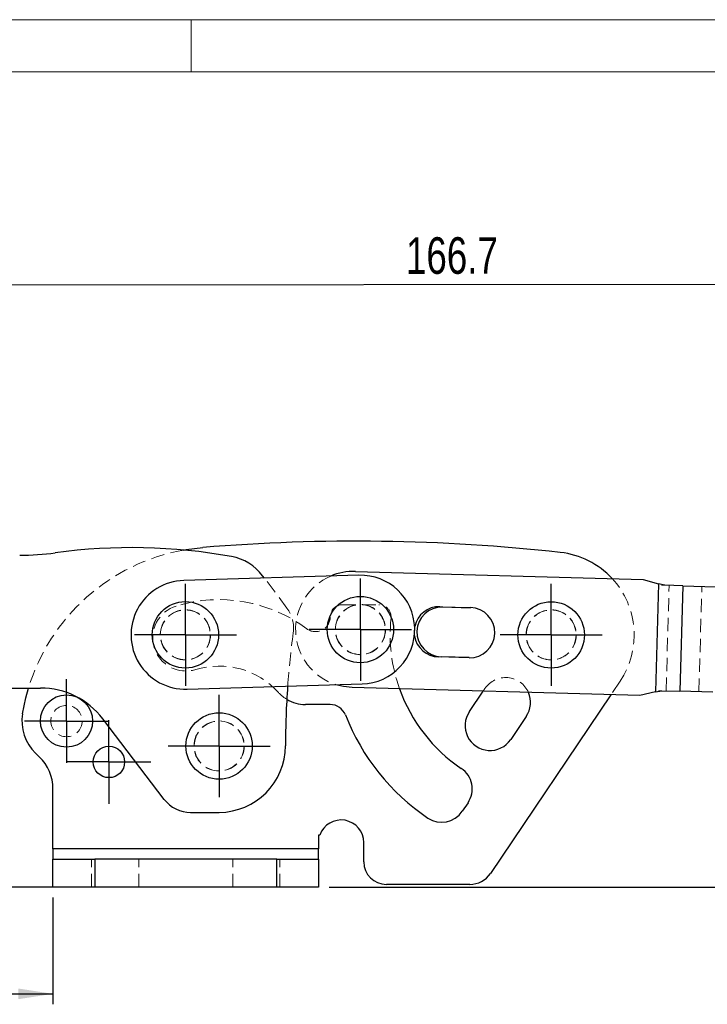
# Model space of a CAD drawing. Header units: millimetres. Extents: x 0 to 420, y 0 to 297.
# Tile 12 of 28: x 99 to 165, y 203 to 297. Entities that reach past the tile are written whole.
import ezdxf

# ---------------------------------------------------------------- set-up
doc = ezdxf.new("R2010")
doc.units = ezdxf.units.MM
doc.linetypes.add('HIDDEN', pattern=[1.905, 1.27, -0.635])
doc.layers.add('FORMATO', color=179, linetype='Continuous')
doc.styles.add('SLDTEXTSTYLE0', font='TXT', dxfattribs={"width": 0.75})
doc.dimstyles.new('SLDDIMSTYLE0', dxfattribs={"dimtxt": 3.5, "dimasz": 3.302, "dimexe": 0, "dimexo": 0.0625, "dimgap": 0.875, "dimtad": 1, "dimdec": 1, "dimrnd": 1e-09, "dimzin": 12, "dimdsep": 46, "dimtxsty": 'SLDTEXTSTYLE0', "dimsah": 1, "dimcen": 0.09, "dimadec": 0, "dimazin": 3, "dimtfac": 1, "dimtdec": 1, "dimtmove": 0, "dimatfit": 0, "dimfxl": 0, "dimfrac": 2, "dimtolj": 1, "dimtzin": 12, "dimarcsym": 0})
doc.dimstyles.new('SLDDIMSTYLE1', dxfattribs={"dimtxt": 3.5, "dimasz": 3.302, "dimexe": 0, "dimexo": 0.0625, "dimgap": 0.875, "dimtad": 1, "dimdec": 1, "dimrnd": 1e-09, "dimzin": 12, "dimdsep": 46, "dimtxsty": 'SLDTEXTSTYLE0', "dimsah": 1, "dimcen": 0.09, "dimadec": 0, "dimazin": 3, "dimtfac": 1, "dimtofl": 0, "dimtmove": 0, "dimatfit": 3, "dimfxl": 0, "dimfrac": 2, "dimtolj": 1, "dimtzin": 12, "dimarcsym": 0})
doc.dimstyles.new('SLDDIMSTYLE2', dxfattribs={"dimtxt": 3.5, "dimasz": 3.302, "dimexe": 0, "dimexo": 0.0625, "dimgap": 0.875, "dimtad": 1, "dimdec": 1, "dimrnd": 1e-09, "dimzin": 12, "dimdsep": 46, "dimtxsty": 'SLDTEXTSTYLE0', "dimsah": 1, "dimcen": 0.09, "dimadec": 0, "dimazin": 3, "dimtfac": 1, "dimtdec": 1, "dimtofl": 0, "dimtmove": 0, "dimatfit": 3, "dimfxl": 0, "dimfrac": 2, "dimtolj": 1, "dimtzin": 12, "dimarcsym": 0})

# ---------------------------------------------------------------- blocks, each defined once
blk = doc.blocks.new('_D')
at = {"layer": 'FORMATO'}
for p, q in [((61.208, 233.214), (49.093, 233.214)), ((50.093, 233.214), (50.093, 214.218)), ((105.155, 214.218), (49.093, 214.218))]:
    blk.add_line(p, q, dxfattribs=at)
for points in [[(50.093, 233.214), (49.585, 229.912), (50.601, 229.912)], [(50.093, 214.218), (50.601, 217.52), (49.585, 217.52)]]:
    blk.add_solid(points, dxfattribs=at)
at = {"layer": 'FORMATO', "insert": (45.581, 221.607), "char_height": 3.5, "attachment_point": 1, "rotation": 90, "style": 'SLDTEXTSTYLE0'}
blk.add_mtext('19', dxfattribs=at)
blk = doc.blocks.new('_D_1')
at = {"layer": 'FORMATO'}
for p, q in [((60.126, 232.212), (60.126, 203.002)), ((102.155, 213.218), (102.155, 203.002)), ((60.126, 204.002), (102.155, 204.002))]:
    blk.add_line(p, q, dxfattribs=at)
for points in [[(60.126, 204.002), (63.428, 203.494), (63.428, 204.51)], [(102.155, 204.002), (98.853, 204.51), (98.853, 203.494)]]:
    blk.add_solid(points, dxfattribs=at)
at = {"layer": 'FORMATO', "insert": (78.697, 208.513), "char_height": 3.5, "attachment_point": 1, "style": 'SLDTEXTSTYLE0'}
blk.add_mtext('42', dxfattribs=at)
blk = doc.blocks.new('_D_2')
at = {"layer": 'FORMATO'}
for p, q in [((60.113, 246.912), (60.088, 272.777)), ((226.79, 236.722), (226.756, 272.936)), ((60.089, 271.777), (226.757, 271.936))]:
    blk.add_line(p, q, dxfattribs=at)
for points in [[(60.089, 271.777), (63.392, 271.273), (63.391, 272.289)], [(226.757, 271.936), (223.454, 272.441), (223.455, 271.425)]]:
    blk.add_solid(points, dxfattribs=at)
at = {"layer": 'FORMATO', "insert": (135.907, 276.361), "char_height": 3.5, "attachment_point": 1, "rotation": 0.05441, "style": 'SLDTEXTSTYLE0'}
blk.add_mtext('166.7', dxfattribs=at)
blk = doc.blocks.new('_D_3')
at = {"layer": 'FORMATO'}
for p, q in [((205.36, 248.571), (238.138, 248.571)), ((237.138, 248.571), (237.138, 214.218)), ((128.555, 214.218), (238.138, 214.218))]:
    blk.add_line(p, q, dxfattribs=at)
for points in [[(237.138, 248.571), (236.63, 245.269), (237.646, 245.269)], [(237.138, 214.218), (237.646, 217.52), (236.63, 217.52)]]:
    blk.add_solid(points, dxfattribs=at)
at = {"layer": 'FORMATO', "insert": (232.626, 227.164), "char_height": 3.5, "attachment_point": 1, "rotation": 90, "style": 'SLDTEXTSTYLE0'}
blk.add_mtext('34.4', dxfattribs=at)
blk = doc.blocks.new('SW_CENTERMARKSYMBOL_0')
at = {"layer": 'FORMATO', "color": 0}
for p, q in [((0, 2.5), (0, 4.88125)), ((0, 0), (0, 2.5)), ((-2.5, 0), (-4.88125, 0)), ((0, 0), (-2.5, 0)), ((0, 0), (0, -2.5)), ((0, 0), (2.5, 0)), ((2.5, 0), (4.88125, 0)), ((0, -2.5), (0, -4.88125))]:
    blk.add_line(p, q, dxfattribs=at)
blk = doc.blocks.new('SW_CENTERMARKSYMBOL_1')
at = {"layer": 'FORMATO', "color": 0}
for p, q in [((0, 2.5), (0, 4.88125)), ((0, 0), (0, 2.5)), ((-2.5, 0), (-4.88125, 0)), ((0, 0), (-2.5, 0)), ((0, 0), (0, -2.5)), ((0, 0), (2.5, 0)), ((2.5, 0), (4.88125, 0)), ((0, -2.5), (0, -4.88125))]:
    blk.add_line(p, q, dxfattribs=at)
blk = doc.blocks.new('SW_CENTERMARKSYMBOL_2')
at = {"layer": 'FORMATO', "color": 0}
for p, q in [((0, 2.5), (0, 4)), ((0, 0), (0, 2.5)), ((-2.5, 0), (-4, 0)), ((0, 0), (-2.5, 0)), ((0, 0), (0, -2.5)), ((0, 0), (2.5, 0)), ((2.5, 0), (4, 0)), ((0, -2.5), (0, -4))]:
    blk.add_line(p, q, dxfattribs=at)
blk = doc.blocks.new('SW_CENTERMARKSYMBOL_3')
at = {"layer": 'FORMATO', "color": 0}
for p, q in [((0, 2.5), (0, 4)), ((0, 0), (0, 2.5)), ((-2.5, 0), (-4, 0)), ((0, 0), (-2.5, 0)), ((0, 0), (0, -2.5)), ((0, 0), (2.5, 0)), ((2.5, 0), (4, 0)), ((0, -2.5), (0, -4))]:
    blk.add_line(p, q, dxfattribs=at)
blk = doc.blocks.new('SW_CENTERMARKSYMBOL_4')
at = {"layer": 'FORMATO', "color": 0}
for p, q in [((0, 2.5), (0, 4.9)), ((0, 0), (0, 2.5)), ((-2.5, 0), (-4.9, 0)), ((0, 0), (-2.5, 0)), ((0, 0), (0, -2.5)), ((0, 0), (2.5, 0)), ((2.5, 0), (4.9, 0)), ((0, -2.5), (0, -4.9))]:
    blk.add_line(p, q, dxfattribs=at)
blk = doc.blocks.new('SW_CENTERMARKSYMBOL_5')
at = {"layer": 'FORMATO', "color": 0}
for p, q in [((0, 2.5), (0, 4.88125)), ((0, 0), (0, 2.5)), ((-2.5, 0), (-4.88125, 0)), ((0, 0), (-2.5, 0)), ((0, 0), (0, -2.5)), ((0, 0), (2.5, 0)), ((2.5, 0), (4.88125, 0)), ((0, -2.5), (0, -4.88125))]:
    blk.add_line(p, q, dxfattribs=at)

msp = doc.modelspace()

# ---------------------------------------------------------------- linework, layer by layer
at = {"color": 7, "linetype": 'Continuous', "lineweight": 18}
msp.add_line((115.3727, 292.169), (115.3727, 297.169), dxfattribs=at)
at = {"color": 7, "linetype": 'Continuous', "lineweight": 25}
for p, q in [((131.3952, 244.0355), (114.6627, 243.5363)), ((122.3692, 243.7662), (122.1973, 243.9952)), ((131.0702, 244.4096), (158.5771, 243.6436)), ((158.5771, 243.6436), (160.0683, 243.2085)), ((160.0683, 243.2085), (159.7809, 232.8869)), ((160.6659, 243.079), (160.0683, 243.2085)), ((162.3892, 243.031), (160.6659, 243.079)), ((162.3892, 243.031), (162.1081, 232.9349)), ((162.3892, 243.031), (165.5214, 242.9438)), ((139.1516, 241.0271), (142.0715, 240.9458)), ((139.405, 241.0013), (142.071, 240.927)), ((141.9379, 236.1476), (139.018, 236.2289)), ((141.9384, 236.1664), (139.2725, 236.2406)), ((114.9728, 233.141), (131.7053, 233.6401)), ((62.2077, 233.2141), (100.9697, 233.2509)), ((158.2677, 232.5354), (130.7609, 233.3014)), ((141.9707, 230.991), (143.2937, 232.9524)), ((155.5109, 232.6122), (143.977, 215.5124)), ((159.7809, 232.8869), (158.2677, 232.5354)), ((159.7809, 232.8869), (160.3847, 232.9829)), ((160.3847, 232.9829), (162.1081, 232.9349)), ((165.2403, 232.8477), (162.1081, 232.9349)), ((128.6566, 231.675), (126.2976, 231.675)), ((112.7941, 222.6021), (106.9196, 230.3085)), ((147.4104, 230.5388), (145.919, 228.3278)), ((100.852, 226.6753), (100.4906, 227.0239)), ((102.1555, 217.8675), (102.1555, 223.607)), ((141.8391, 222.279), (141.2851, 221.4578)), ((115.3221, 221.3519), (118.0492, 221.3545)), ((127.6794, 219.1925), (127.5555, 219.1925)), ((127.5555, 219.1925), (127.5555, 217.8675)), ((131.8735, 216.6301), (131.8735, 218.4716)), ((102.1555, 217.8675), (102.1555, 216.8675)), ((127.5555, 217.8675), (102.1555, 217.8675)), ((127.5555, 216.8675), (127.5555, 217.8675)), ((102.1555, 214.2175), (102.1555, 216.8675)), ((102.1555, 216.8675), (106.1555, 216.8675)), ((106.1555, 216.8675), (106.1555, 214.2175)), ((123.5555, 216.8675), (106.1555, 216.8675)), ((123.5555, 214.2175), (123.5555, 216.8675)), ((123.5555, 216.8675), (127.5555, 216.8675)), ((127.5555, 216.8675), (127.5555, 214.2175)), ((106.1555, 214.2175), (102.1555, 214.2175)), ((123.5555, 214.2175), (106.1555, 214.2175)), ((127.5555, 214.2175), (123.5555, 214.2175)), ((142.0186, 214.4711), (134.0325, 214.4711))]:
    msp.add_line(p, q, dxfattribs=at)
at = {"color": 7, "linetype": 'HIDDEN', "lineweight": 18}
for p, q in [((124.5314, 240.887), (122.3692, 243.7662)), ((159.7809, 232.8869), (160.0683, 243.2085)), ((160.3235, 243.0885), (160.6659, 243.079)), ((160.7836, 232.9718), (161.0648, 243.0679)), ((162.1081, 232.9349), (162.3892, 243.031)), ((163.9158, 232.8846), (164.1969, 242.9807)), ((129.8422, 241.2191), (133.3079, 241.2191)), ((156.3736, 233.8912), (155.5109, 232.6122)), ((143.2937, 232.9524), (143.4621, 233.202)), ((160.0424, 232.9925), (160.3847, 232.9829)), ((127.5555, 217.8675), (102.1555, 217.8675)), ((105.8555, 214.2175), (105.8555, 216.8675)), ((106.1555, 216.8675), (106.1555, 214.2175)), ((110.3555, 214.2175), (110.3555, 216.8675)), ((119.3555, 214.2175), (119.3555, 216.8675)), ((123.5555, 214.2175), (123.5555, 216.8675)), ((123.8555, 214.2175), (123.8555, 216.8675))]:
    msp.add_line(p, q, dxfattribs=at)
at = {"color": 7, "linetype": 'Continuous', "lineweight": 25, "flags": 128}
for points in [[(114.6359, 246.4473), (114.9059, 246.4944), (116.4722, 246.6896)], [(130.7609, 233.3014), (129.9348, 233.3865), (129.2151, 233.5658)], [(99.2431, 230.7805), (99.5623, 232.3263), (99.8181, 233.2498)]]:
    msp.add_lwpolyline(points, dxfattribs=at)
at = {"color": 7, "linetype": 'HIDDEN', "lineweight": 18, "flags": 128}
msp.add_lwpolyline([(136.716, 238.2422), (136.6858, 238.6948), (136.7412, 239.1451)], dxfattribs=at)
at = {"color": 7, "linetype": 'Continuous', "lineweight": 25}
for centre, radius in [((131.5503, 238.8378), 3.175), ((114.8177, 238.3386), 3.175), ((149.7932, 238.3298), 3.175), ((103.4502, 230.0921), 2.5), ((118.0432, 227.7045), 3.175), ((107.5086, 226.1774), 1.5)]:
    msp.add_circle(centre, radius, dxfattribs=at)
at = {"color": 7, "linetype": 'HIDDEN', "lineweight": 18}
for centre, radius in [((131.5503, 238.8378), 2.4), ((131.5503, 238.8378), 2.3812), ((114.8177, 238.3386), 2.4), ((114.8177, 238.3386), 2.3812), ((149.7932, 238.3298), 2.4), ((149.7932, 238.3298), 2.3813), ((103.4502, 230.0921), 1.5), ((118.0432, 227.7045), 2.4), ((118.0432, 227.7045), 2.3812)]:
    msp.add_circle(centre, radius, dxfattribs=at)
at = {"color": 7, "linetype": 'Continuous', "lineweight": 25}
for centre, radius, start, end in [((131.1344, 69.4952), 177.8, 83.693538, 94.73023), ((98.9517, 271.349), 25.4, 270.054413, 277.761357), ((109.6711, 192.7012), 53.975, 79.79616, 97.761357), ((118.3891, 241.1353), 4.7625, 36.905239, 79.796159), ((149.7932, 238.3298), 7.9375, 42.831926, 83.693538), ((130.9156, 238.8555), 5.5563, 88.404922, 113.3833), ((131.5503, 238.8378), 5.2, 271.708798, 91.708798), ((114.8177, 238.3386), 5.2, 91.708798, 271.708798), ((139.0848, 238.628), 2.4, 88.404922, 167.558345), ((139.3388, 238.6209), 2.3813, 88.404922, 268.404922), ((142.0047, 238.5467), 2.4, 268.404922, 88.404922), ((139.0848, 238.628), 2.4, 189.251499, 268.404922), ((100.9768, 225.7784), 7.4725, 37.317947, 90.054413), ((200.5929, 227.9175), 76.2, 175.852993, 180.147798), ((149.7932, 238.3298), 15.3924, 199.564908, 236.061477), ((145.4362, 231.8704), 2.3813, 326, 23.818996), ((126.2976, 235.1444), 3.4695, 239.018275, 270), ((128.6566, 230.1002), 1.5748, 21.273722, 90), ((103.4502, 230.0921), 4.263, 170.707976, 226.032412), ((143.9449, 229.6594), 2.3812, 146, 326), ((149.7932, 238.3298), 21.1074, 201.273722, 236.058227), ((117.9932, 227.7543), 6.4, 270.501027, 359.701183), ((97.8924, 223.607), 4.263, 0, 46.032412), ((139.8807, 223.5999), 2.3622, 326, 56.061473), ((115.3191, 224.5269), 3.175, 217.317947, 270.054413), ((139.3268, 222.7787), 2.3622, 236.058227, 326), ((129.7145, 218.4716), 2.159, 0, 160.49406), ((134.0325, 216.6301), 2.159, 180, 270), ((142.0186, 216.8333), 2.3622, 270, 326)]:
    msp.add_arc(centre, radius, start, end, dxfattribs=at)
at = {"color": 7, "linetype": 'HIDDEN', "lineweight": 18}
for centre, radius, start, end in [((118.0432, 227.7045), 19.05, 100.303387, 163.076681), ((130.9156, 238.8555), 5.5563, 113.3833, 252.179214), ((149.7932, 238.3298), 7.9375, 326, 42.831926), ((114.8737, 238.0524), 3.1794, 107.029024, 287.029024), ((118.0432, 227.7045), 14.0018, 53.217958, 107.029024), ((129.8422, 240.038), 1.1811, 90, 180), ((133.3079, 240.038), 1.1811, 354.084296, 90), ((121.9926, 238.9805), 3.175, 351.988253, 36.905239), ((127.2637, 240.038), 1.3974, 233.217957, 0), ((149.7932, 238.3298), 15.3924, 174.084302, 199.564908), ((200.5929, 227.9175), 76.2, 171.988253, 175.852993), ((118.0432, 227.7045), 7.643, 42.029024, 107.029024), ((145.4362, 231.8704), 2.3813, 23.818996, 146), ((126.2976, 235.1444), 3.4695, 222.029024, 239.018275)]:
    msp.add_arc(centre, radius, start, end, dxfattribs=at)
at = {"layer": 'FORMATO', "color": 7, "linetype": 'Continuous', "lineweight": 18}
for p, q in [((420.3727, 297.169), (0.3727, 297.169)), ((25.3727, 292.169), (415.3727, 292.169))]:
    msp.add_line(p, q, dxfattribs=at)

# ---------------------------------------------------------------- block references
at = {"layer": 'FORMATO'}
for name, p in [('SW_CENTERMARKSYMBOL_0', (114.8177, 238.3386)), ('SW_CENTERMARKSYMBOL_4', (131.5503, 238.8378)), ('SW_CENTERMARKSYMBOL_5', (149.7932, 238.3298)), ('SW_CENTERMARKSYMBOL_3', (103.4502, 230.0921)), ('SW_CENTERMARKSYMBOL_1', (118.0432, 227.7045)), ('SW_CENTERMARKSYMBOL_2', (107.5086, 226.1774))]:
    msp.add_blockref(name, p, dxfattribs=at)

# ---------------------------------------------------------------- dimensions: what is measured, and where the dimension line sits
for base, p1, p2, angle, dimstyle, picture, middle in [((226.7568, 271.9357), (60.1138, 245.9121), (226.7912, 235.7222), 0.054413, 'SLDDIMSTYLE1', '_D_2', (141.7299, 271.855)), ((237.1382, 214.2175), (204.3605, 248.5706), (127.5555, 214.2175), 90, 'SLDDIMSTYLE2', '_D_3', (237.1382, 231.6899)), ((50.0928, 214.2175), (62.2077, 233.2141), (106.1555, 214.2175), 90, 'SLDDIMSTYLE0', '_D', (50.0928, 224.1933)), ((102.1555, 204.0017), (60.1259, 233.2121), (102.1555, 214.2175), 0, 'SLDDIMSTYLE1', '_D_1', (81.2827, 204.0017))]:
    dim = msp.add_linear_dim(base=base, p1=p1, p2=p2, angle=angle, dimstyle=dimstyle, dxfattribs=at)
    dim.commit()
    dim.dimension.update_dxf_attribs({"geometry": picture, "text_midpoint": middle, "dimtype": 160})

doc.saveas('drawing.dxf')
